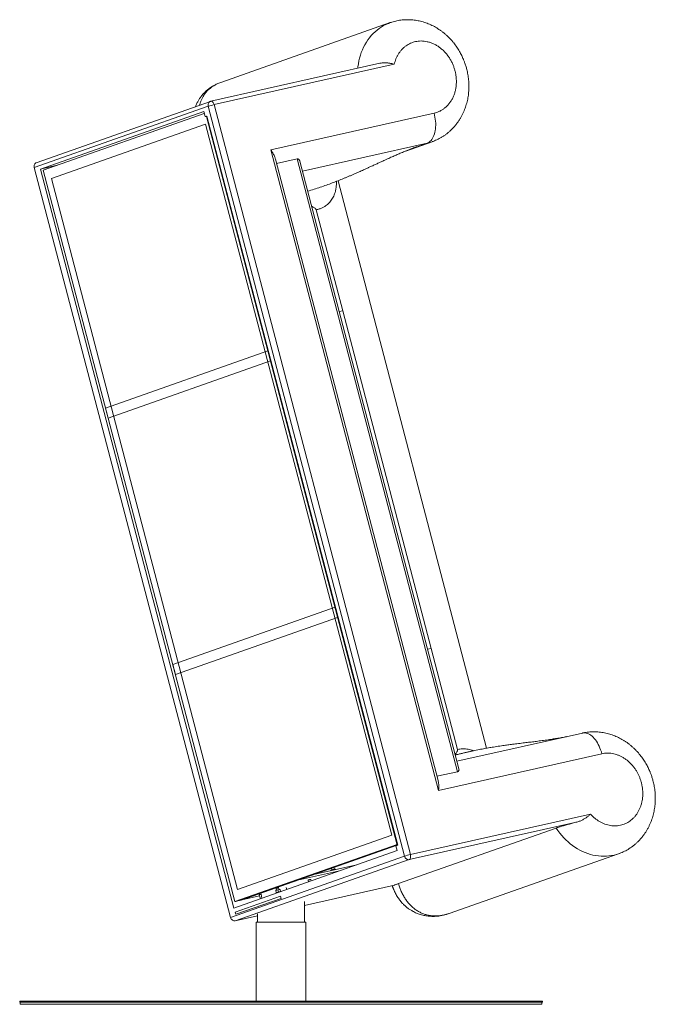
# Model space of a CAD drawing. Header units: millimetres. Extents: x -238 to 205, y 5 to 325.
# Tile 1 of 4: x -238 to -165, y 113 to 226. Entities that reach past the tile are written whole.
import ezdxf

# ---------------------------------------------------------------- set-up
doc = ezdxf.new("R2010")
doc.units = ezdxf.units.MM

msp = doc.modelspace()

# ---------------------------------------------------------------- linework, layer by layer
at = {"color": 7, "linetype": 'Continuous', "lineweight": 15}
for p, q in [((-195.03, 225.76), (-214.51, 218.9)), ((-196.22, 221.1), (-215.66, 216.73)), ((-215.29, 216.34), (-194.57, 220.99)), ((-214.52, 218.9), (-214.51, 218.9)), ((-215.96, 216.15), (-235.97, 209.11)), ((-215.72, 216.72), (-235.73, 209.67)), ((-193.38, 129.99), (-215.96, 216.15)), ((-215.68, 216.73), (-215.72, 216.72)), ((-215.67, 216.73), (-215.66, 216.73)), ((-192.72, 130.18), (-215.29, 216.34)), ((-235.25, 208.94), (-216.48, 215.55)), ((-216.42, 215.33), (-234.93, 208.81)), ((-216.42, 215.32), (-234.93, 208.81)), ((-216.48, 215.55), (-216.33, 214.96)), ((-216.33, 214.96), (-216.12, 215.03)), ((-216.33, 214.96), (-216.16, 214.99)), ((-216.11, 215.01), (-216.16, 214.99)), ((-216.16, 214.99), (-194.22, 131.25)), ((-216.12, 215.03), (-194.17, 131.27)), ((-189.99, 215.37), (-208.75, 211.16)), ((-216.27, 214.11), (-234, 207.87)), ((-194.86, 132.4), (-216.27, 214.11)), ((-193.26, 211.01), (-190.21, 212.08)), ((-190.79, 211.92), (-191.95, 211.51)), ((-208.75, 211.16), (-189.47, 137.55)), ((-233.35, 209.37), (-235.25, 208.94)), ((-189.53, 138.69), (-208.24, 210.09)), ((-208.1, 209.57), (-205.74, 210.1)), ((-205.74, 210.1), (-187.29, 139.7)), ((-187.14, 140.03), (-205.44, 209.85)), ((-235.97, 209.11), (-213.4, 122.95)), ((-213, 124.04), (-235.25, 208.94)), ((-234.93, 208.81), (-212.91, 124.78)), ((-234.93, 208.81), (-212.91, 124.78)), ((-234, 207.87), (-212.59, 126.16)), ((-183.95, 142.4), (-201.04, 207.6)), ((-203.54, 204.26), (-200.5, 192.67)), ((-200.5, 192.67), (-190.33, 153.84)), ((-227.76, 181.48), (-209.1, 188.05)), ((-227.46, 180.32), (-208.8, 186.89)), ((-227.46, 180.32), (-227.76, 181.48)), ((-220.05, 152.02), (-201.38, 158.59)), ((-219.74, 150.86), (-201.08, 157.43)), ((-190.33, 153.84), (-187.29, 142.25)), ((-219.74, 150.86), (-220.05, 152.02)), ((-172.92, 144.14), (-187.37, 140.9)), ((-189.47, 137.55), (-170.7, 141.76)), ((-187.29, 139.7), (-189.66, 139.17)), ((-172, 134.82), (-192.72, 130.18)), ((-192.85, 129.6), (-173.46, 133.95)), ((-212.59, 126.16), (-194.86, 132.4)), ((-175.96, 133.23), (-194.08, 126.84)), ((-212.91, 124.78), (-194.25, 131.35)), ((-194.24, 131.33), (-212.79, 124.8)), ((-194.23, 131.26), (-212.17, 124.94)), ((-194.17, 131.27), (-194.38, 131.19)), ((-194.24, 130.64), (-213, 124.04)), ((-194.38, 131.19), (-194.24, 130.64)), ((-188.26, 123.41), (-168.78, 130.27)), ((-193.38, 129.99), (-213.4, 122.95)), ((-212.86, 122.56), (-192.85, 129.6)), ((-203.68, 127.93), (-198.87, 129.01)), ((-200.87, 128.31), (-205.68, 127.23)), ((-203.45, 127.98), (-203.46, 128.01)), ((-201.75, 128.42), (-201.85, 128.36)), ((-201.84, 128.38), (-201.85, 128.38)), ((-201.85, 128.36), (-201.84, 128.37)), ((-201.85, 128.36), (-201.85, 128.34)), ((-201.8, 128.6), (-201.75, 128.41)), ((-201.63, 128.43), (-201.75, 128.42)), ((-201.51, 128.48), (-201.63, 128.43)), ((-201.62, 128.4), (-201.63, 128.43)), ((-201.46, 128.49), (-201.51, 128.7)), ((-201.37, 128.49), (-201.51, 128.48)), ((-201.37, 128.49), (-201.36, 128.51)), ((-201.36, 128.45), (-201.37, 128.49)), ((-201.36, 128.51), (-201.36, 128.51)), ((-201.36, 128.51), (-201.34, 128.48)), ((-201.34, 128.48), (-201.33, 128.46)), ((-205.68, 127.23), (-212.11, 124.97)), ((-204.47, 127.25), (-204.42, 127.06)), ((-204.13, 127.16), (-204.18, 127.33)), ((-209.86, 125.64), (-209.79, 125.17)), ((-208.2, 126.04), (-208.08, 126.1)), ((-208.2, 126.06), (-208.2, 126.06)), ((-208.2, 126.05), (-208.2, 126.04)), ((-208.2, 126.04), (-208.14, 125.81)), ((-208.16, 126.29), (-208.11, 126.09)), ((-208.14, 125.81), (-208.01, 125.82)), ((-208.13, 125.78), (-208.14, 125.81)), ((-208.13, 125.78), (-208.13, 125.78)), ((-208.08, 126.1), (-207.96, 126.11)), ((-208.03, 125.8), (-208.03, 125.79)), ((-208.01, 125.82), (-207.9, 125.88)), ((-207.96, 126.11), (-207.84, 126.16)), ((-207.96, 126.11), (-207.9, 125.88)), ((-207.9, 125.88), (-207.77, 125.89)), ((-207.82, 126.17), (-207.87, 126.37)), ((-207.84, 126.16), (-207.71, 126.17)), ((-207.77, 125.89), (-207.65, 125.94)), ((-207.71, 126.17), (-207.72, 126.18)), ((-207.72, 126.18), (-207.71, 126.15)), ((-207.65, 125.94), (-207.71, 126.17)), ((-207.71, 126.15), (-207.65, 125.92)), ((-207.65, 125.92), (-207.65, 125.94)), ((-206.92, 126.18), (-207, 126.39)), ((-204.89, 124.34), (-194.55, 126.66)), ((-212.17, 124.94), (-212.91, 124.78)), ((-212.79, 124.8), (-212.91, 124.78)), ((-207.65, 125.39), (-212.85, 123.56)), ((-207.59, 125.15), (-212.79, 123.32)), ((-212.11, 124.96), (-210.05, 125.43)), ((-212.11, 124.97), (-212.11, 124.96)), ((-210.09, 125.57), (-209.97, 125.11)), ((-207.59, 125.15), (-207.65, 125.39)), ((-204.89, 122.43), (-204.89, 124.78)), ((-212.85, 123.56), (-212.79, 123.32)), ((-210.29, 123.36), (-210.29, 122.43)), ((-188.26, 123.41), (-188.28, 123.41)), ((-212.86, 122.56), (-210.29, 123.13)), ((-210.44, 122.43), (-210.44, 113.33)), ((-204.74, 122.43), (-210.44, 122.43)), ((-204.74, 113.33), (-204.74, 122.43)), ((-237.64, 113.33), (-237.64, 113.23)), ((-237.64, 113.33), (-177.54, 113.33)), ((-237.64, 113.23), (-177.54, 113.23)), ((-237.59, 113.23), (-237.59, 112.98)), ((-177.59, 112.98), (-177.59, 113.23)), ((-177.54, 113.23), (-177.54, 113.33)), ((-237.59, 112.98), (-177.59, 112.98))]:
    msp.add_line(p, q, dxfattribs=at)
at = {"color": 8, "linetype": 'Continuous', "lineweight": 15}
for p, q in [((-205.13, 208.7), (-190.79, 211.92)), ((-200.91, 192.59), (-200.5, 192.67)), ((-190.74, 153.76), (-190.33, 153.84)), ((-212.11, 124.97), (-210.05, 125.43))]:
    msp.add_line(p, q, dxfattribs=at)
at = {"color": 8, "linetype": 'Continuous', "lineweight": 15, "flags": 128}
for points in [[(-198.77, 220.52), (-198.75, 220.7), (-198.7, 221.04), (-198.64, 221.37), (-198.56, 221.7), (-198.47, 222.02), (-198.36, 222.34), (-198.23, 222.65), (-198.1, 222.94), (-197.95, 223.23), (-197.78, 223.51), (-197.61, 223.77), (-197.42, 224.03), (-197.22, 224.27), (-197.01, 224.5), (-196.78, 224.71), (-196.55, 224.91), (-196.31, 225.09), (-196.06, 225.26), (-195.8, 225.42), (-195.53, 225.55), (-195.25, 225.68), (-195.03, 225.76)], [(-215.96, 216.15), (-215.98, 216.25), (-215.98, 216.35), (-215.96, 216.44), (-215.93, 216.52), (-215.88, 216.6), (-215.82, 216.66), (-215.76, 216.7), (-215.72, 216.72)], [(-215.66, 216.73), (-215.63, 216.74), (-215.57, 216.73), (-215.51, 216.7), (-215.46, 216.65), (-215.41, 216.59), (-215.36, 216.52), (-215.32, 216.43), (-215.29, 216.34)], [(-190.21, 212.08), (-190.49, 211.99), (-190.79, 211.92)], [(-172.92, 144.14), (-172.89, 144.15), (-172.77, 144.16), (-172.63, 144.16), (-172.5, 144.14), (-172.36, 144.1), (-172.23, 144.05), (-172.09, 143.97), (-171.96, 143.88), (-171.82, 143.77), (-171.69, 143.65), (-171.57, 143.51), (-171.44, 143.36), (-171.33, 143.2), (-171.21, 143.02), (-171.11, 142.83), (-171.01, 142.63), (-170.92, 142.42), (-170.84, 142.21), (-170.76, 141.99), (-170.7, 141.76)], [(-168.78, 130.27), (-168.99, 130.2), (-169.28, 130.12), (-169.58, 130.06), (-169.88, 130.02), (-170.18, 129.99), (-170.49, 129.98), (-170.79, 129.99), (-171.1, 130.02), (-171.41, 130.06), (-171.72, 130.12), (-172.02, 130.2), (-172.32, 130.3), (-172.63, 130.41), (-172.92, 130.54), (-173.22, 130.68), (-173.5, 130.85), (-173.79, 131.02), (-174.06, 131.21), (-174.33, 131.42), (-174.59, 131.64), (-174.85, 131.87), (-175.09, 132.12), (-175.32, 132.38), (-175.55, 132.65), (-175.76, 132.93), (-175.96, 133.23)]]:
    msp.add_lwpolyline(points, dxfattribs=at)
at = {"color": 7, "linetype": 'Continuous', "lineweight": 15, "flags": 128}
for points in [[(-190.79, 211.92), (-190.67, 211.97), (-190.55, 212.04), (-190.44, 212.13), (-190.34, 212.23), (-190.25, 212.35), (-190.16, 212.49), (-190.08, 212.63), (-190.01, 212.8), (-189.95, 212.97), (-189.9, 213.16), (-189.87, 213.35), (-189.84, 213.56), (-189.82, 213.77), (-189.81, 213.99), (-189.81, 214.22), (-189.83, 214.44), (-189.85, 214.68), (-189.89, 214.91), (-189.93, 215.14), (-189.99, 215.37)], [(-235.73, 209.67), (-235.77, 209.66), (-235.84, 209.61), (-235.9, 209.55), (-235.94, 209.48), (-235.97, 209.39), (-235.99, 209.3), (-235.99, 209.2), (-235.97, 209.11)], [(-192.72, 130.18), (-192.7, 130.08), (-192.69, 129.99), (-192.69, 129.89), (-192.7, 129.81), (-192.73, 129.74), (-192.76, 129.67), (-192.8, 129.63), (-192.85, 129.6)], [(-192.85, 129.6), (-192.93, 129.59), (-193.02, 129.6), (-193.1, 129.63), (-193.18, 129.68), (-193.25, 129.74), (-193.31, 129.82), (-193.35, 129.9), (-193.38, 129.99)], [(-204.47, 127.24), (-204.48, 127.24), (-204.49, 127.24), (-204.49, 127.24), (-204.46, 127.25)], [(-204.46, 127.25), (-204.43, 127.26), (-204.38, 127.28), (-204.32, 127.29), (-204.27, 127.31), (-204.22, 127.32), (-204.18, 127.33), (-204.16, 127.33), (-204.15, 127.33), (-204.17, 127.32), (-204.17, 127.32)], [(-210.09, 125.56), (-210.1, 125.56), (-210.11, 125.56), (-210.11, 125.56), (-210.08, 125.57)], [(-208.16, 126.28), (-208.17, 126.28), (-208.18, 126.28), (-208.18, 126.28), (-208.16, 126.29)], [(-208.16, 126.29), (-208.12, 126.3), (-208.07, 126.32), (-208.01, 126.33), (-207.96, 126.35), (-207.91, 126.36), (-207.87, 126.37), (-207.85, 126.37), (-207.84, 126.37), (-207.86, 126.36), (-207.87, 126.36)], [(-207.77, 125.89), (-207.74, 125.89), (-207.73, 125.9)], [(-213.4, 122.95), (-213.37, 122.86), (-213.32, 122.77), (-213.26, 122.7), (-213.19, 122.63), (-213.11, 122.59), (-213.03, 122.56), (-212.95, 122.55), (-212.86, 122.56)]]:
    msp.add_lwpolyline(points, dxfattribs=at)
at = {"color": 7, "linetype": 'Continuous', "lineweight": 15}
for centre, radius, start, end in [((-213.74, 209.37), 7.14, 102.5438, 108.1041), ((-191.17, 123.21), 7.14, 102.5433, 108.1051), ((-201.66, 128.04), 0.386, 102.5567, 117.701), ((-200.54, 124.42), 4.18, 103.3121, 106.7221), ((-201.29, 127.72), 0.786, 95.0408, 105.8458), ((-209.31, 123.19), 2.51, 102.7907, 108.091), ((-207.96, 125.55), 0.558, 103.1208, 115.9001), ((-207.92, 125.39), 0.444, 101.9405, 118.1674), ((-208.13, 126.16), 0.379, 270.8741, 286.1306), ((-206.88, 122.02), 4.25, 102.9994, 106.3699), ((-207.59, 124.74), 1.16, 99.3122, 112.3779), ((-206.81, 121.74), 4.25, 102.999, 106.3689), ((-207.71, 125.73), 0.448, 91.2663, 107.3922)]:
    msp.add_arc(centre, radius, start, end, dxfattribs=at)
for points, knots in [([(-186.45, 221.1), (-186.49, 221.21), (-186.54, 221.36), (-186.63, 221.58), (-186.72, 221.77), (-186.82, 222), (-186.94, 222.23), (-187.08, 222.47), (-187.22, 222.71), (-187.38, 222.96), (-187.55, 223.2), (-187.74, 223.43), (-187.93, 223.67), (-188.13, 223.89), (-188.35, 224.11), (-188.57, 224.32), (-188.81, 224.53), (-189.05, 224.72), (-189.3, 224.9), (-189.56, 225.07), (-189.82, 225.23), (-190.1, 225.38), (-190.37, 225.52), (-190.66, 225.64), (-190.95, 225.75), (-191.24, 225.84), (-191.54, 225.92), (-191.84, 225.99), (-192.14, 226.04), (-192.44, 226.08), (-192.75, 226.1), (-193.05, 226.1), (-193.36, 226.1), (-193.66, 226.07), (-193.96, 226.03), (-194.26, 225.98), (-194.56, 225.91), (-194.81, 225.84), (-194.97, 225.78), (-195.03, 225.76)], [0, 0, 0, 0, 0.031216, 0.044005, 0.065222, 0.087285, 0.110976, 0.13572, 0.161283, 0.187481, 0.214181, 0.24128, 0.268706, 0.296398, 0.324308, 0.352397, 0.380634, 0.408989, 0.437442, 0.46597, 0.494557, 0.523187, 0.551848, 0.580527, 0.609218, 0.637912, 0.666605, 0.695293, 0.723976, 0.752655, 0.781331, 0.810009, 0.838694, 0.867393, 0.896115, 0.924869, 0.953665, 0.982515, 1, 1, 1, 1]), ([(-194.57, 220.99), (-194.54, 221.09), (-194.49, 221.3), (-194.38, 221.61), (-194.24, 221.9), (-194.08, 222.18), (-193.89, 222.45), (-193.69, 222.69), (-193.46, 222.91), (-193.22, 223.1), (-192.96, 223.26), (-192.69, 223.4), (-192.42, 223.51), (-192.23, 223.55), (-192.14, 223.58)], [0, 0, 0, 0, 0.080975, 0.162974, 0.245931, 0.330253, 0.414968, 0.499999, 0.585025, 0.669742, 0.75407, 0.83702, 0.919022, 1, 1, 1, 1]), ([(-192.14, 223.58), (-192.03, 223.6), (-191.82, 223.64), (-191.48, 223.66), (-191.14, 223.64), (-190.78, 223.58), (-190.42, 223.48), (-190.06, 223.34), (-189.71, 223.16), (-189.37, 222.93), (-189.04, 222.67), (-188.74, 222.38), (-188.47, 222.05), (-188.23, 221.71), (-188.02, 221.36), (-187.84, 220.99), (-187.7, 220.62), (-187.59, 220.25), (-187.5, 219.87), (-187.45, 219.48), (-187.43, 219.09), (-187.43, 218.68), (-187.48, 218.27), (-187.56, 217.87), (-187.68, 217.48), (-187.84, 217.11), (-188.03, 216.77), (-188.26, 216.46), (-188.51, 216.18), (-188.78, 215.94), (-189.07, 215.73), (-189.37, 215.57), (-189.67, 215.45), (-189.88, 215.39), (-189.99, 215.37)], [0, 0, 0, 0, 0.029124, 0.058249, 0.088734, 0.119994, 0.151901, 0.184313, 0.217069, 0.25, 0.282931, 0.315687, 0.348099, 0.380006, 0.411266, 0.441751, 0.470875, 0.5, 0.529123, 0.558249, 0.588734, 0.619994, 0.651902, 0.684313, 0.717069, 0.75, 0.782931, 0.815688, 0.848099, 0.880006, 0.911266, 0.941751, 0.970875, 1, 1, 1, 1]), ([(-196.22, 221.09), (-196.17, 221.1), (-196.05, 221.13), (-195.85, 221.15), (-195.62, 221.15), (-195.42, 221.14), (-195.23, 221.12), (-195.07, 221.1), (-194.91, 221.07), (-194.74, 221.03), (-194.63, 221), (-194.57, 220.99)], [0, 0, 0, 0, 0.085854, 0.221655, 0.345583, 0.481781, 0.577496, 0.683309, 0.780106, 0.878157, 1, 1, 1, 1]), ([(-190.21, 212.09), (-190.17, 212.1), (-190.04, 212.14), (-189.81, 212.24), (-189.53, 212.37), (-189.26, 212.51), (-188.99, 212.67), (-188.73, 212.85), (-188.48, 213.04), (-188.24, 213.24), (-188.01, 213.45), (-187.78, 213.68), (-187.57, 213.93), (-187.37, 214.18), (-187.17, 214.45), (-187, 214.73), (-186.83, 215.02), (-186.68, 215.32), (-186.54, 215.62), (-186.43, 215.92), (-186.33, 216.22), (-186.24, 216.52), (-186.16, 216.82), (-186.1, 217.13), (-186.05, 217.44), (-186.02, 217.75), (-186, 218.07), (-185.99, 218.39), (-185.99, 218.71), (-186.01, 219.02), (-186.04, 219.34), (-186.08, 219.65), (-186.13, 219.95), (-186.19, 220.23), (-186.25, 220.47), (-186.31, 220.69), (-186.37, 220.89), (-186.42, 221.03), (-186.45, 221.1)], [0, 0, 0, 0, 0.0112741, 0.0402701, 0.069354, 0.098539, 0.1278392, 0.1572681, 0.186839, 0.2165669, 0.246465, 0.2765456, 0.3068218, 0.3373052, 0.3680077, 0.3989407, 0.4301135, 0.4615364, 0.4932219, 0.5217537, 0.5503542, 0.5790123, 0.6077193, 0.6364648, 0.6652383, 0.6940266, 0.7228135, 0.7515789, 0.7802983, 0.8089307, 0.8374122, 0.8656238, 0.8933112, 0.9197907, 0.9432797, 0.9604905, 0.9798168, 1, 1, 1, 1]), ([(-214.51, 218.9), (-214.59, 218.87), (-214.74, 218.82), (-214.95, 218.72), (-215.14, 218.64), (-215.3, 218.55), (-215.49, 218.44), (-215.69, 218.31), (-215.92, 218.15), (-216.15, 217.96), (-216.37, 217.76), (-216.57, 217.55), (-216.72, 217.37), (-216.82, 217.23), (-216.91, 217.1), (-217, 216.97), (-217.09, 216.82), (-217.21, 216.61), (-217.32, 216.38), (-217.38, 216.19), (-217.41, 216.12)], [0, 0, 0, 0, 0.055661, 0.109211, 0.161021, 0.208456, 0.25079, 0.315941, 0.382371, 0.454399, 0.528229, 0.59864, 0.663248, 0.694612, 0.729342, 0.770811, 0.816185, 0.854365, 0.948112, 1, 1, 1, 1]), ([(-208.75, 211.16), (-208.75, 211.16), (-208.68, 211.04), (-208.53, 210.8), (-208.37, 210.49), (-208.28, 210.25), (-208.25, 210.13), (-208.24, 210.09)], [0, 0, 0, 0, 0.001976, 0.333847, 0.698059, 0.884675, 1, 1, 1, 1]), ([(-204.53, 206.39), (-204.28, 206.47), (-203.8, 206.61), (-203.08, 206.85), (-202.38, 207.09), (-201.7, 207.34), (-201.04, 207.59), (-200.51, 207.81), (-200.1, 207.98), (-199.78, 208.11), (-199.46, 208.25), (-199.16, 208.38), (-198.88, 208.5), (-198.61, 208.62), (-198.36, 208.73), (-198.11, 208.84), (-197.85, 208.96), (-197.58, 209.08), (-197.31, 209.21), (-197.06, 209.32), (-196.84, 209.42), (-196.65, 209.51), (-196.46, 209.6), (-196.27, 209.69), (-196.08, 209.77), (-195.87, 209.87), (-195.63, 209.98), (-195.35, 210.1), (-195.08, 210.23), (-194.83, 210.34), (-194.59, 210.45), (-194.36, 210.55), (-194.13, 210.65), (-193.89, 210.75), (-193.65, 210.85), (-193.42, 210.95), (-193.21, 211.03), (-193.01, 211.11), (-192.82, 211.19), (-192.63, 211.26), (-192.48, 211.32), (-192.35, 211.37), (-192.25, 211.4), (-192.12, 211.45), (-192.02, 211.49), (-191.96, 211.51), (-191.95, 211.51)], [0, 0, 0, 0, 0.054357, 0.107942, 0.160804, 0.212988, 0.264555, 0.31305, 0.337327, 0.36271, 0.388334, 0.41341, 0.435645, 0.45663, 0.477177, 0.4977, 0.517552, 0.539421, 0.563701, 0.583622, 0.601554, 0.61689, 0.632345, 0.64824, 0.663489, 0.679278, 0.698469, 0.724109, 0.746853, 0.766194, 0.785978, 0.805388, 0.822753, 0.84308, 0.863542, 0.882295, 0.898679, 0.915403, 0.930081, 0.944489, 0.960744, 0.968338, 0.975695, 0.985272, 0.998326, 1, 1, 1, 1]), ([(-205.74, 210.1), (-205.71, 210.11), (-205.65, 210.11), (-205.58, 210.08), (-205.52, 210.03), (-205.48, 209.96), (-205.45, 209.9), (-205.44, 209.86), (-205.44, 209.85)], [0, 0, 0, 0, 0.1688929, 0.3803514, 0.5430676, 0.710104, 0.9634781, 1, 1, 1, 1]), ([(-204.08, 204.67), (-204.06, 204.66), (-203.97, 204.61), (-203.83, 204.53), (-203.7, 204.45), (-203.63, 204.39), (-203.58, 204.34), (-203.55, 204.29), (-203.54, 204.27), (-203.54, 204.26)], [0, 0, 0, 0, 0.108676, 0.463426, 0.678723, 0.78821, 0.89682, 0.975467, 1, 1, 1, 1]), ([(-174.75, 143.73), (-174.78, 143.72), (-174.84, 143.71), (-174.93, 143.69), (-175.19, 143.64), (-175.6, 143.57), (-176.16, 143.48), (-176.64, 143.4), (-177.05, 143.34), (-177.4, 143.3), (-177.74, 143.25), (-178.06, 143.21), (-178.38, 143.17), (-178.68, 143.13), (-178.98, 143.09), (-179.28, 143.06), (-179.6, 143.02), (-179.93, 142.98), (-180.28, 142.93), (-180.63, 142.89), (-180.95, 142.85), (-181.24, 142.81), (-181.52, 142.77), (-181.8, 142.74), (-182.1, 142.69), (-182.43, 142.64), (-182.79, 142.59), (-183.13, 142.54), (-183.45, 142.49), (-183.74, 142.44), (-184.03, 142.39), (-184.33, 142.33), (-184.64, 142.27), (-184.98, 142.21), (-185.3, 142.14), (-185.63, 142.07), (-185.97, 142), (-186.32, 141.92), (-186.68, 141.83), (-187.07, 141.74), (-187.36, 141.66), (-187.53, 141.62), (-187.56, 141.61)], [0, 0, 0, 0, 0.005676, 0.014017, 0.022347, 0.068006, 0.110489, 0.155042, 0.181634, 0.208309, 0.235179, 0.261366, 0.284889, 0.308177, 0.331386, 0.3546, 0.378407, 0.405491, 0.432825, 0.460267, 0.485053, 0.506798, 0.528166, 0.549493, 0.571758, 0.598621, 0.626409, 0.654124, 0.67803, 0.700484, 0.722942, 0.744702, 0.770223, 0.796378, 0.822409, 0.846519, 0.8741, 0.901613, 0.929574, 0.960501, 0.99291, 1, 1, 1, 1]), ([(-165.01, 139.28), (-165.05, 139.39), (-165.11, 139.55), (-165.2, 139.77), (-165.28, 139.96), (-165.39, 140.18), (-165.51, 140.42), (-165.64, 140.66), (-165.79, 140.9), (-165.95, 141.14), (-166.12, 141.38), (-166.3, 141.62), (-166.49, 141.85), (-166.7, 142.08), (-166.91, 142.3), (-167.14, 142.51), (-167.37, 142.71), (-167.61, 142.91), (-167.86, 143.09), (-168.12, 143.26), (-168.39, 143.42), (-168.66, 143.57), (-168.94, 143.7), (-169.22, 143.82), (-169.51, 143.93), (-169.8, 144.03), (-170.1, 144.11), (-170.4, 144.17), (-170.7, 144.22), (-171.01, 144.26), (-171.31, 144.28), (-171.61, 144.29), (-171.92, 144.28), (-172.22, 144.26), (-172.53, 144.22), (-172.76, 144.18), (-172.89, 144.15), (-172.92, 144.14)], [0, 0, 0, 0, 0.033432, 0.047129, 0.069853, 0.093482, 0.118854, 0.145355, 0.172734, 0.200792, 0.229387, 0.258412, 0.287785, 0.317442, 0.347334, 0.377417, 0.407658, 0.438028, 0.4685, 0.499054, 0.52967, 0.560334, 0.591029, 0.621745, 0.652472, 0.683204, 0.713934, 0.744659, 0.775379, 0.806093, 0.836805, 0.867519, 0.898241, 0.928978, 0.959739, 0.990535, 1, 1, 1, 1]), ([(-187.57, 141.67), (-187.56, 141.69), (-187.5, 141.77), (-187.42, 141.89), (-187.35, 142.02), (-187.31, 142.1), (-187.29, 142.17), (-187.29, 142.22), (-187.29, 142.25), (-187.29, 142.25)], [0, 0, 0, 0, 0.108678, 0.463427, 0.678726, 0.788222, 0.896822, 0.975471, 1, 1, 1, 1]), ([(-170.7, 141.76), (-170.61, 141.78), (-170.41, 141.82), (-170.12, 141.84), (-169.81, 141.83), (-169.5, 141.8), (-169.18, 141.72), (-168.86, 141.62), (-168.54, 141.49), (-168.24, 141.32), (-167.94, 141.12), (-167.66, 140.9), (-167.4, 140.65), (-167.15, 140.38), (-166.93, 140.1), (-166.73, 139.8), (-166.56, 139.5), (-166.41, 139.18), (-166.28, 138.86), (-166.18, 138.52), (-166.09, 138.17), (-166.03, 137.81), (-166, 137.45), (-165.99, 137.08), (-166.01, 136.71), (-166.07, 136.35), (-166.15, 135.99), (-166.26, 135.66), (-166.39, 135.34), (-166.55, 135.04), (-166.73, 134.77), (-166.92, 134.52), (-167.14, 134.31), (-167.36, 134.11), (-167.6, 133.94), (-167.86, 133.8), (-168.13, 133.67), (-168.42, 133.58), (-168.73, 133.51), (-169.05, 133.48), (-169.37, 133.48), (-169.7, 133.51), (-170.02, 133.58), (-170.34, 133.68), (-170.66, 133.81), (-170.96, 133.97), (-171.25, 134.15), (-171.52, 134.36), (-171.77, 134.58), (-171.92, 134.74), (-172, 134.82)], [0, 0, 0, 0, 0.019605, 0.039583, 0.059915, 0.080843, 0.102002, 0.12337, 0.144996, 0.166666, 0.188359, 0.20992, 0.231331, 0.252572, 0.273317, 0.293751, 0.313855, 0.333286, 0.35294, 0.372801, 0.393347, 0.414177, 0.435271, 0.456745, 0.478329, 0.5, 0.52167, 0.543253, 0.564729, 0.585822, 0.606652, 0.627199, 0.647059, 0.666713, 0.686145, 0.706248, 0.726681, 0.747428, 0.768668, 0.790079, 0.811641, 0.833333, 0.855003, 0.876631, 0.897997, 0.919156, 0.940085, 0.960416, 0.980394, 1, 1, 1, 1]), ([(-187.14, 140.03), (-187.14, 140.01), (-187.12, 139.96), (-187.13, 139.88), (-187.16, 139.79), (-187.21, 139.73), (-187.27, 139.71), (-187.29, 139.7)], [0, 0, 0, 0, 0.120411, 0.389734, 0.637728, 0.842968, 1, 1, 1, 1]), ([(-168.78, 130.27), (-168.74, 130.29), (-168.6, 130.33), (-168.38, 130.43), (-168.1, 130.55), (-167.82, 130.7), (-167.56, 130.86), (-167.3, 131.03), (-167.05, 131.22), (-166.8, 131.42), (-166.57, 131.64), (-166.35, 131.87), (-166.13, 132.11), (-165.93, 132.37), (-165.74, 132.63), (-165.56, 132.91), (-165.39, 133.21), (-165.24, 133.51), (-165.11, 133.81), (-164.99, 134.11), (-164.89, 134.4), (-164.8, 134.7), (-164.73, 135.01), (-164.67, 135.31), (-164.62, 135.63), (-164.58, 135.94), (-164.56, 136.26), (-164.55, 136.57), (-164.56, 136.89), (-164.57, 137.21), (-164.6, 137.52), (-164.64, 137.83), (-164.7, 138.13), (-164.76, 138.41), (-164.82, 138.66), (-164.88, 138.87), (-164.94, 139.07), (-164.98, 139.21), (-165.01, 139.28)], [0, 0, 0, 0, 0.0113302, 0.0403245, 0.0694068, 0.0985903, 0.1278885, 0.1573154, 0.1868853, 0.2166115, 0.2465073, 0.2765864, 0.3068605, 0.3373427, 0.3680436, 0.3989742, 0.4301451, 0.4615667, 0.4932501, 0.5217811, 0.5503797, 0.5790359, 0.6077412, 0.6364854, 0.6652571, 0.6940433, 0.7228286, 0.7515931, 0.7803104, 0.8089411, 0.837421, 0.865631, 0.8933168, 0.9197953, 0.9432825, 0.9604928, 0.9798176, 1, 1, 1, 1]), ([(-189.53, 138.69), (-189.52, 138.63), (-189.48, 138.48), (-189.46, 138.23), (-189.45, 137.92), (-189.46, 137.69), (-189.47, 137.55), (-189.47, 137.55)], [0, 0, 0, 0, 0.1736217, 0.4200506, 0.6659737, 0.998025, 1, 1, 1, 1]), ([(-173.46, 133.95), (-173.4, 133.97), (-173.29, 134), (-173.12, 134.07), (-172.96, 134.14), (-172.8, 134.23), (-172.66, 134.32), (-172.51, 134.42), (-172.38, 134.51), (-172.25, 134.61), (-172.13, 134.71), (-172.04, 134.79), (-172, 134.82)], [0, 0, 0, 0, 0.094444, 0.196327, 0.296421, 0.394781, 0.500717, 0.592929, 0.694872, 0.788134, 0.882605, 1, 1, 1, 1]), ([(-173.46, 133.95), (-173.54, 133.93), (-173.7, 133.89), (-173.95, 133.82), (-174.19, 133.76), (-174.43, 133.69), (-174.67, 133.62), (-174.89, 133.56), (-175.11, 133.5), (-175.32, 133.43), (-175.5, 133.38), (-175.67, 133.32), (-175.83, 133.27), (-175.92, 133.24), (-175.96, 133.23)], [0, 0, 0, 0, 0.083244, 0.166484, 0.252013, 0.337537, 0.420845, 0.504149, 0.590148, 0.676148, 0.755843, 0.835539, 0.917769, 1, 1, 1, 1]), ([(-194.08, 126.84), (-194.13, 126.83), (-194.23, 126.79), (-194.35, 126.75), (-194.46, 126.7), (-194.52, 126.68), (-194.55, 126.66)], [0, 0, 0, 0, 0.247832, 0.495674, 0.747833, 1, 1, 1, 1]), ([(-188.84, 123.24), (-188.98, 123.22), (-189.26, 123.16), (-189.68, 123.13), (-190.1, 123.13), (-190.52, 123.18), (-190.93, 123.27), (-191.33, 123.41), (-191.71, 123.59), (-192.08, 123.82), (-192.43, 124.08), (-192.75, 124.39), (-193.05, 124.73), (-193.31, 125.1), (-193.55, 125.5), (-193.76, 125.93), (-193.94, 126.37), (-194.04, 126.68), (-194.08, 126.84)], [0, 0, 0, 0, 0.056787, 0.113768, 0.17265, 0.232155, 0.292976, 0.354885, 0.417347, 0.481367, 0.544988, 0.610618, 0.674715, 0.741264, 0.80499, 0.871646, 0.934047, 1, 1, 1, 1]), ([(-194.8, 126.61), (-194.79, 126.59), (-194.77, 126.53), (-194.74, 126.44), (-194.71, 126.34), (-194.67, 126.25), (-194.61, 126.11), (-194.53, 125.92), (-194.42, 125.7), (-194.3, 125.48), (-194.16, 125.26), (-194.03, 125.07), (-193.92, 124.92), (-193.84, 124.82), (-193.78, 124.75), (-193.72, 124.68), (-193.65, 124.6), (-193.56, 124.51), (-193.47, 124.42), (-193.4, 124.35), (-193.32, 124.28), (-193.22, 124.19), (-193.08, 124.08), (-192.93, 123.97), (-192.79, 123.87), (-192.64, 123.78), (-192.46, 123.67), (-192.25, 123.56), (-192.02, 123.45), (-191.8, 123.37), (-191.56, 123.29), (-191.31, 123.22), (-191.06, 123.16), (-190.81, 123.12), (-190.58, 123.1), (-190.36, 123.08), (-190.16, 123.08), (-189.98, 123.08), (-189.82, 123.09), (-189.68, 123.1), (-189.54, 123.11), (-189.37, 123.13), (-189.2, 123.16), (-189.01, 123.2), (-188.8, 123.25), (-188.54, 123.32), (-188.36, 123.38), (-188.26, 123.41)], [0, 0, 0, 0, 0.0076831, 0.0235807, 0.0358912, 0.048547, 0.0615657, 0.0934802, 0.1269525, 0.1580879, 0.1899981, 0.2211705, 0.2472412, 0.2597151, 0.2705758, 0.2803884, 0.2937861, 0.311616, 0.3275423, 0.3390665, 0.3496329, 0.3643405, 0.3910674, 0.4144401, 0.4334498, 0.4545147, 0.4780108, 0.5119946, 0.5413681, 0.5679169, 0.5986724, 0.6325128, 0.6623193, 0.6913117, 0.7229604, 0.7463313, 0.771502, 0.7943972, 0.8121488, 0.8261839, 0.8432034, 0.8637166, 0.8855437, 0.9083787, 0.9339524, 0.9645493, 1, 1, 1, 1])]:
    msp.add_open_spline(points, degree=3, knots=knots, dxfattribs=at)
at = {"color": 8, "linetype": 'Continuous', "lineweight": 15}
for points, knots in [([(-216.95, 216.28), (-216.95, 216.29), (-216.92, 216.41), (-216.85, 216.65), (-216.72, 216.98), (-216.57, 217.26), (-216.42, 217.5), (-216.27, 217.69), (-216.12, 217.87), (-215.95, 218.05), (-215.76, 218.21), (-215.55, 218.37), (-215.33, 218.52), (-215.07, 218.67), (-214.8, 218.8), (-214.6, 218.87), (-214.52, 218.9)], [0, 0, 0, 0, 0.005025, 0.103215, 0.205108, 0.304198, 0.371937, 0.438703, 0.504527, 0.569438, 0.639197, 0.708242, 0.776619, 0.844377, 0.939016, 1, 1, 1, 1]), ([(-201.22, 207.52), (-201.22, 207.43), (-201.22, 207.18), (-201.25, 206.8), (-201.33, 206.42), (-201.42, 206.1), (-201.53, 205.83), (-201.66, 205.58), (-201.8, 205.36), (-201.97, 205.15), (-202.15, 204.96), (-202.35, 204.79), (-202.59, 204.63), (-202.86, 204.49), (-203.19, 204.35), (-203.42, 204.29), (-203.54, 204.26)], [0, 0, 0, 0, 0.066197, 0.171652, 0.272572, 0.34562, 0.415856, 0.483616, 0.549001, 0.61127, 0.671747, 0.730619, 0.788087, 0.859703, 0.930174, 1, 1, 1, 1]), ([(-187.29, 142.25), (-187.2, 142.27), (-187.02, 142.31), (-186.76, 142.33), (-186.49, 142.33), (-186.2, 142.31), (-185.88, 142.24), (-185.63, 142.17), (-185.51, 142.11), (-185.5, 142.1)], [0, 0, 0, 0, 0.139041, 0.278855, 0.420012, 0.563063, 0.76738, 0.978649, 1, 1, 1, 1]), ([(-188.28, 123.41), (-188.34, 123.38), (-188.53, 123.32), (-188.72, 123.27), (-188.84, 123.24)], [0, 0, 0, 0, 0.363637, 1, 1, 1, 1])]:
    msp.add_open_spline(points, degree=3, knots=knots, dxfattribs=at)

doc.saveas('drawing.dxf')
